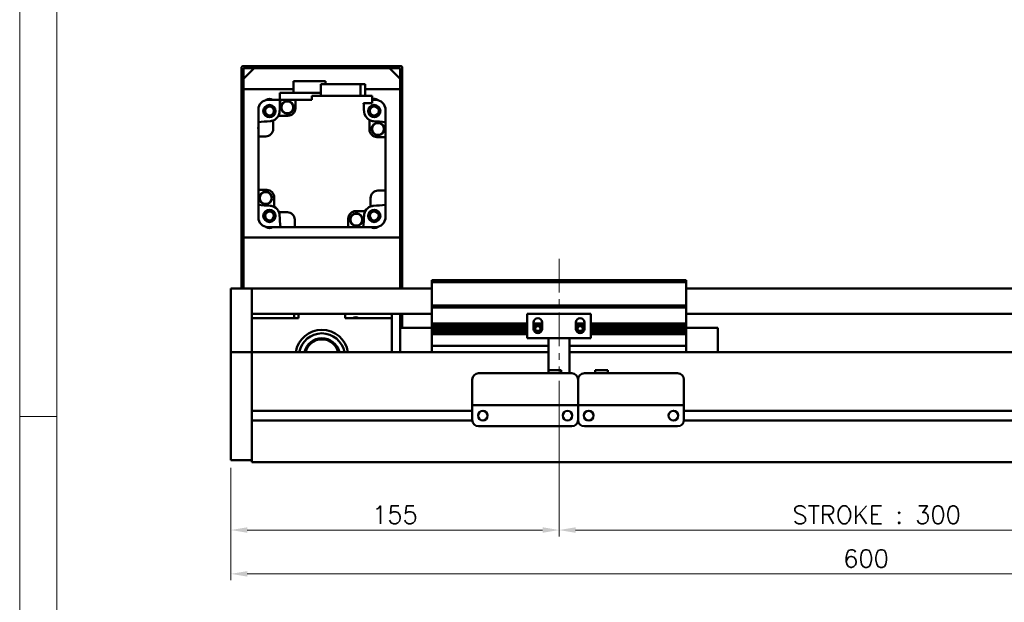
# Model space of a CAD drawing. Header units: millimetres. Extents: x 46891 to 50021, y 6223 to 9571.
# Tile 2 of 5: x 48547 to 49012, y 8962 to 9237. Entities that reach past the tile are written whole.
import ezdxf

# ---------------------------------------------------------------- set-up
doc = ezdxf.new("R2010")
doc.units = ezdxf.units.MM
doc.header["$LTSCALE"] = 0.5
doc.linetypes.add('CENTER', pattern=[50.8, 31.75, -6.35, 6.35, -6.35])
doc.layers.get('0').update_dxf_attribs({"lineweight": 20})
doc.layers.add('1', color=1, linetype='CENTER', lineweight=13)
doc.layers.add('외형선(ISO)', color=7, linetype='Continuous', lineweight=50)
doc.styles.add('DSR TEXT', font='romans.shx', dxfattribs={"bigfont": 'whgtxt.shx'})
doc.styles.get("Standard").update_dxf_attribs({"font": 'romans.shx', "bigfont": 'whgtxt.shx'})
doc.dimstyles.new('DSR', dxfattribs={"dimscale": 2, "dimtxt": 3, "dimasz": 3, "dimexe": 0.5, "dimexo": 0.5, "dimgap": 0.5, "dimtad": 1, "dimdsep": 46, "dimtxsty": 'Standard', "dimcen": 2.5, "dimclrd": 4, "dimclre": 4, "dimclrt": 2, "dimadec": 0, "dimazin": 2, "dimtfac": 1, "dimtmove": 0, "dimatfit": 3, "dimfxl": 0, "dimlwd": -1, "dimlwe": -1, "dimarcsym": 0})

# ---------------------------------------------------------------- blocks, each defined once
blk = doc.blocks.new('A$C1C1952E1')
at = {"color": 1}
blk.add_lwpolyline([(0, 0), (420, 0), (420, 297), (0, 297)], close=True, dxfattribs=at)
at = {"color": 3}
blk.add_lwpolyline([(5, 5), (415, 5), (415, 292), (5, 292)], close=True, dxfattribs=at)
blk = doc.blocks.new('*D104')
at = {"color": 1, "linetype": 'ByBlock'}
for p, q in [((48801.37, 9066.98), (48801.37, 8993.6)), ((48646.37, 9025.98), (48646.37, 8993.6)), ((48654.17, 8996.6), (48793.57, 8996.6))]:
    blk.add_line(p, q, dxfattribs=at)
at = {"color": 1}
for points in [[(48654.17, 8997.9), (48654.17, 8995.3), (48646.37, 8996.6)], [(48793.57, 8997.9), (48793.57, 8995.3), (48801.37, 8996.6)]]:
    blk.add_solid(points, dxfattribs=at)
at = {"layer": 'Defpoints', "color": 0}
for p in [(48801.37, 9070.58), (48646.37, 9029.58), (48801.37, 8996.6)]:
    blk.add_point(p, dxfattribs=at)
at = {"color": 3, "insert": (48723.87, 9003.8), "char_height": 8.4, "attachment_point": 5, "style": 'DSR TEXT'}
blk.add_mtext('155', dxfattribs=at)
blk = doc.blocks.new('*D105')
at = {"color": 1, "linetype": 'ByBlock'}
for p, q in [((48801.37, 9066.98), (48801.37, 8993.6)), ((49101.37, 9066.98), (49101.37, 8993.6)), ((48809.17, 8996.6), (49093.57, 8996.6))]:
    blk.add_line(p, q, dxfattribs=at)
at = {"color": 1}
for points in [[(48809.17, 8997.9), (48809.17, 8995.3), (48801.37, 8996.6)], [(49093.57, 8997.9), (49093.57, 8995.3), (49101.37, 8996.6)]]:
    blk.add_solid(points, dxfattribs=at)
at = {"layer": 'Defpoints', "color": 0}
for p in [(48801.37, 9070.58), (49101.37, 9070.58), (49101.37, 8996.6)]:
    blk.add_point(p, dxfattribs=at)
at = {"color": 3, "insert": (48951.37, 9003.8), "char_height": 8.4, "attachment_point": 5, "style": 'DSR TEXT'}
blk.add_mtext('STROKE : 300', dxfattribs=at)
blk = doc.blocks.new('*D107')
at = {"color": 1, "linetype": 'ByBlock'}
for p, q in [((48646.37, 9025.98), (48646.37, 8972.92)), ((49246.37, 9025.98), (49246.37, 8972.92)), ((49238.57, 8975.92), (48654.17, 8975.92))]:
    blk.add_line(p, q, dxfattribs=at)
at = {"color": 1}
for points in [[(48654.17, 8977.22), (48654.17, 8974.62), (48646.37, 8975.92)], [(49238.57, 8977.22), (49238.57, 8974.62), (49246.37, 8975.92)]]:
    blk.add_solid(points, dxfattribs=at)
at = {"layer": 'Defpoints', "color": 0}
for p in [(48646.37, 9029.58), (49246.37, 9029.58), (48646.37, 8975.92)]:
    blk.add_point(p, dxfattribs=at)
at = {"color": 3, "insert": (48946.37, 8983.12), "char_height": 8.4, "attachment_point": 5, "style": 'DSR TEXT'}
blk.add_mtext('600', dxfattribs=at)

msp = doc.modelspace()

# ---------------------------------------------------------------- linework, layer by layer
at = {"color": 1}
msp.add_line((48564.22132, 9050.23052), (48546.67132, 9050.23052), dxfattribs=at)
at = {"layer": '1'}
msp.add_line((48801.36864, 9124.58066), (48801.36864, 9070.58066), dxfattribs=at)
at = {"layer": '외형선(ISO)'}
for p, q in [((48651.36864, 9214.58066), (48651.36864, 9110.58066)), ((48660.36864, 9215.58066), (48652.36864, 9215.58066)), ((48652.36864, 9209.58066), (48657.36864, 9214.58066)), ((48652.36864, 9110.58066), (48652.36864, 9214.08066)), ((48652.86864, 9214.58066), (48660.36864, 9214.58066)), ((48721.36864, 9214.58066), (48657.36864, 9214.58066)), ((48660.36864, 9214.58066), (48660.36864, 9215.58066)), ((48660.36864, 9215.58066), (48664.36864, 9215.58066)), ((48664.36864, 9215.58066), (48664.36864, 9214.58066)), ((48714.36864, 9215.58066), (48664.36864, 9215.58066)), ((48664.36864, 9214.58066), (48714.36864, 9214.58066)), ((48714.36864, 9214.58066), (48714.36864, 9215.58066)), ((48714.36864, 9215.58066), (48718.36864, 9215.58066)), ((48718.36864, 9215.58066), (48718.36864, 9214.58066)), ((48726.36864, 9215.58066), (48718.36864, 9215.58066)), ((48718.36864, 9214.58066), (48725.86864, 9214.58066)), ((48721.36864, 9214.58066), (48726.36864, 9209.58066)), ((48726.36864, 9214.08066), (48726.36864, 9110.58066)), ((48727.36864, 9110.58066), (48727.36864, 9214.58066)), ((48652.36864, 9209.58066), (48652.36864, 9204.58066)), ((48691.01864, 9208.38066), (48675.91864, 9208.38066)), ((48675.91864, 9208.38066), (48675.91864, 9202.98066)), ((48707.65664, 9207.08066), (48688.89056, 9207.08066)), ((48688.89056, 9207.08066), (48688.89056, 9201.58066)), ((48691.01864, 9208.38066), (48691.01864, 9207.08066)), ((48709.84672, 9207.08066), (48707.65664, 9207.08066)), ((48707.65664, 9207.08066), (48707.65664, 9201.58066)), ((48709.84672, 9201.58066), (48709.84672, 9207.08066)), ((48726.36864, 9204.58066), (48726.36864, 9209.58066)), ((48652.36864, 9204.58066), (48675.91864, 9204.58066)), ((48688.89056, 9202.98066), (48669.56864, 9202.98066)), ((48669.56864, 9202.98066), (48669.56864, 9196.36934)), ((48709.84672, 9204.58066), (48726.36864, 9204.58066)), ((48663.67331, 9199.58066), (48662.91113, 9199.58066)), ((48663.86864, 9199.58066), (48663.67331, 9199.58066)), ((48663.86864, 9199.58066), (48669.56864, 9199.58066)), ((48676.86864, 9199.58066), (48669.80927, 9199.58066)), ((48684.66864, 9199.58066), (48676.86864, 9199.58066)), ((48676.86864, 9199.58066), (48676.86864, 9195.58066)), ((48713.06864, 9201.58066), (48684.66864, 9201.58066)), ((48684.66864, 9201.58066), (48684.66864, 9199.58066)), ((48709.04381, 9198.08066), (48713.06864, 9198.08066)), ((48713.06864, 9198.08066), (48713.06864, 9201.58066)), ((48713.06864, 9199.58066), (48714.86864, 9199.58066)), ((48715.06397, 9199.58066), (48714.86864, 9199.58066)), ((48715.82615, 9199.58066), (48715.06397, 9199.58066)), ((48659.36864, 9196.03818), (48659.36864, 9195.27599)), ((48659.36864, 9195.27599), (48659.36864, 9195.08066)), ((48659.36864, 9189.14003), (48659.36864, 9195.08066)), ((48719.36864, 9195.27599), (48719.36864, 9196.03818)), ((48719.36864, 9195.08066), (48719.36864, 9195.27599)), ((48719.36864, 9195.08066), (48719.36864, 9189.14003)), ((48659.36864, 9189.14003), (48659.36864, 9182.38066)), ((48666.36864, 9189.85929), (48666.36864, 9185.88066)), ((48673.36864, 9192.08066), (48668.86056, 9192.08066)), ((48711.86864, 9185.58066), (48711.86864, 9190.08874)), ((48719.36864, 9189.14003), (48719.36864, 9182.08066)), ((48659.36864, 9182.38066), (48659.36864, 9157.08066)), ((48662.86864, 9182.38066), (48659.36864, 9182.38066)), ((48719.36864, 9182.08066), (48715.36864, 9182.08066)), ((48719.36864, 9156.78066), (48719.36864, 9182.08066)), ((48659.36864, 9150.0213), (48659.36864, 9157.08066)), ((48659.36864, 9157.08066), (48663.36864, 9157.08066)), ((48715.86864, 9156.78066), (48719.36864, 9156.78066)), ((48719.36864, 9156.78066), (48719.36864, 9150.0213)), ((48666.86864, 9153.58066), (48666.86864, 9149.07259)), ((48712.36864, 9149.30204), (48712.36864, 9153.28066)), ((48659.36864, 9150.0213), (48659.36864, 9144.08066)), ((48669.09002, 9146.58066), (48673.06864, 9146.58066)), ((48705.36864, 9147.08066), (48709.87672, 9147.08066)), ((48719.36864, 9150.0213), (48719.36864, 9144.08066)), ((48659.36864, 9144.08066), (48659.36864, 9143.88533)), ((48659.36864, 9143.88533), (48659.36864, 9143.12315)), ((48676.56864, 9143.08066), (48676.56864, 9139.58066)), ((48701.86864, 9139.58066), (48701.86864, 9143.58066)), ((48719.36864, 9143.88533), (48719.36864, 9144.08066)), ((48719.36864, 9143.12315), (48719.36864, 9143.88533)), ((48662.91113, 9139.58066), (48663.67331, 9139.58066)), ((48663.67331, 9139.58066), (48663.86864, 9139.58066)), ((48663.86864, 9139.58066), (48669.80927, 9139.58066)), ((48669.80927, 9139.58066), (48676.56864, 9139.58066)), ((48676.56864, 9139.58066), (48701.86864, 9139.58066)), ((48701.86864, 9139.58066), (48708.92801, 9139.58066)), ((48714.86864, 9139.58066), (48708.92801, 9139.58066)), ((48714.86864, 9139.58066), (48715.06397, 9139.58066)), ((48715.06397, 9139.58066), (48715.82615, 9139.58066)), ((48726.36864, 9134.58066), (48652.36864, 9134.58066)), ((48652.36864, 9134.58066), (48652.36864, 9110.58066)), ((48726.36864, 9110.58066), (48726.36864, 9134.58066)), ((48741.36864, 9113.58066), (48741.36864, 9114.58066)), ((48861.36864, 9114.58066), (48741.36864, 9114.58066)), ((48861.36864, 9114.58066), (48861.36864, 9113.58066)), ((48646.36864, 9110.58066), (48646.36864, 9108.58066)), ((48656.36864, 9110.58066), (48646.36864, 9110.58066)), ((48656.36864, 9108.58066), (48656.36864, 9110.58066)), ((48656.36864, 9110.58066), (48741.36864, 9110.58066)), ((48656.36864, 9110.58066), (48656.36864, 9108.58066)), ((48741.36864, 9102.58066), (48741.36864, 9113.58066)), ((48741.36864, 9113.58066), (48861.36864, 9113.58066)), ((48861.36864, 9113.58066), (48861.36864, 9102.58066)), ((48861.36864, 9110.58066), (49236.36864, 9110.58066)), ((48646.36864, 9107.79614), (48646.36864, 9108.58066)), ((48646.36864, 9107.29744), (48646.36864, 9107.79614)), ((48646.36864, 9107.29744), (48646.36864, 9106.22895)), ((48646.36864, 9106.22895), (48646.36864, 9103.24315)), ((48656.36864, 9108.58066), (48656.36864, 9107.79614)), ((48656.36864, 9107.79614), (48656.36864, 9108.58066)), ((48656.36864, 9107.79614), (48656.36864, 9107.29744)), ((48656.36864, 9107.29744), (48656.36864, 9107.79614)), ((48656.36864, 9106.22895), (48656.36864, 9107.29744)), ((48656.36864, 9107.29744), (48656.36864, 9106.22895)), ((48656.36864, 9103.24315), (48656.36864, 9106.22895)), ((48656.36864, 9106.22895), (48656.36864, 9103.24315)), ((48646.36864, 9094.67885), (48646.36864, 9103.24315)), ((48656.36864, 9103.24315), (48656.36864, 9094.67885)), ((48656.36864, 9099.08066), (48656.36864, 9103.24315)), ((48741.36864, 9101.58066), (48741.36864, 9102.58066)), ((48741.36864, 9102.58066), (48861.36864, 9102.58066)), ((48741.36864, 9100.58066), (48741.36864, 9101.58066)), ((48741.36864, 9101.58066), (48861.36864, 9101.58066)), ((48741.36864, 9094.08066), (48741.36864, 9100.58066)), ((48861.36864, 9102.58066), (48861.36864, 9101.58066)), ((48861.36864, 9101.58066), (48861.36864, 9100.58066)), ((48861.36864, 9100.58066), (48861.36864, 9094.08066)), ((48656.36864, 9098.58066), (48741.36864, 9098.58066)), ((48678.36864, 9096.58066), (48656.36864, 9096.58066)), ((48676.36864, 9098.58066), (48676.36864, 9096.58066)), ((48678.36864, 9098.58066), (48678.36864, 9096.58066)), ((48700.36864, 9096.58066), (48700.36864, 9098.58066)), ((48722.36864, 9096.58066), (48700.36864, 9096.58066)), ((48722.36864, 9098.58066), (48722.36864, 9096.58066)), ((48722.36864, 9080.58066), (48722.36864, 9096.58066)), ((48726.36864, 9092.08066), (48726.36864, 9098.58066)), ((48726.36864, 9098.58066), (48726.36864, 9092.08066)), ((48727.36864, 9092.08066), (48727.36864, 9098.58066)), ((48816.36864, 9098.58066), (48786.36864, 9098.58066)), ((48786.36864, 9087.18066), (48786.36864, 9098.58066)), ((48816.36864, 9098.58066), (48816.36864, 9087.18066)), ((48861.36864, 9098.58066), (49236.36864, 9098.58066)), ((48646.36864, 9092.58356), (48646.36864, 9094.67885)), ((48646.36864, 9081.16161), (48646.36864, 9092.58356)), ((48656.36864, 9094.67885), (48656.36864, 9092.58356)), ((48656.36864, 9092.58356), (48656.36864, 9081.16161)), ((48726.36864, 9092.08066), (48726.36864, 9080.58066)), ((48741.36864, 9092.08066), (48726.36864, 9092.08066)), ((48741.36864, 9093.58066), (48741.36864, 9094.08066)), ((48741.36864, 9094.08066), (48786.36864, 9094.08066)), ((48741.36864, 9093.08066), (48741.36864, 9093.58066)), ((48741.36864, 9093.58066), (48786.36864, 9093.58066)), ((48741.36864, 9092.08066), (48741.36864, 9093.08066)), ((48741.36864, 9093.08066), (48786.36864, 9093.08066)), ((48741.36864, 9091.58066), (48741.36864, 9092.08066)), ((48741.36864, 9092.08066), (48786.36864, 9092.08066)), ((48741.36864, 9091.08066), (48741.36864, 9091.58066)), ((48741.36864, 9091.58066), (48786.36864, 9091.58066)), ((48741.36864, 9090.08066), (48741.36864, 9091.08066)), ((48741.36864, 9091.08066), (48786.36864, 9091.08066)), ((48789.36864, 9091.58066), (48789.36864, 9094.58066)), ((48789.36864, 9094.08066), (48793.36864, 9094.08066)), ((48789.36864, 9093.58066), (48793.36864, 9093.58066)), ((48789.36864, 9093.08066), (48793.36864, 9093.08066)), ((48789.36864, 9092.08066), (48790.2454, 9092.08066)), ((48789.36864, 9091.58066), (48790.13914, 9091.58066)), ((48789.43215, 9091.08066), (48790.2454, 9091.08066)), ((48792.49188, 9092.08066), (48793.36864, 9092.08066)), ((48792.49188, 9091.08066), (48793.30513, 9091.08066)), ((48792.59814, 9091.58066), (48793.36864, 9091.58066)), ((48793.36864, 9094.58066), (48793.36864, 9091.58066)), ((48809.36864, 9091.58066), (48809.36864, 9094.58066)), ((48809.36864, 9094.08066), (48813.36864, 9094.08066)), ((48809.36864, 9093.58066), (48813.36864, 9093.58066)), ((48809.36864, 9093.08066), (48813.36864, 9093.08066)), ((48809.36864, 9092.08066), (48810.2454, 9092.08066)), ((48809.36864, 9091.58066), (48810.13914, 9091.58066)), ((48809.43215, 9091.08066), (48810.2454, 9091.08066)), ((48812.49188, 9092.08066), (48813.36864, 9092.08066)), ((48812.49188, 9091.08066), (48813.30513, 9091.08066)), ((48812.59814, 9091.58066), (48813.36864, 9091.58066)), ((48813.36864, 9094.58066), (48813.36864, 9091.58066)), ((48816.36864, 9094.08066), (48861.36864, 9094.08066)), ((48816.36864, 9093.58066), (48861.36864, 9093.58066)), ((48816.36864, 9093.08066), (48861.36864, 9093.08066)), ((48816.36864, 9092.08066), (48861.36864, 9092.08066)), ((48816.36864, 9091.58066), (48861.36864, 9091.58066)), ((48816.36864, 9091.08066), (48861.36864, 9091.08066)), ((48861.36864, 9094.08066), (48861.36864, 9093.58066)), ((48861.36864, 9093.58066), (48861.36864, 9093.08066)), ((48861.36864, 9093.08066), (48861.36864, 9092.08066)), ((48861.36864, 9092.08066), (48876.36864, 9092.08066)), ((48861.36864, 9092.08066), (48861.36864, 9091.58066)), ((48861.36864, 9091.58066), (48861.36864, 9091.08066)), ((48861.36864, 9091.08066), (48861.36864, 9090.08066)), ((48876.36864, 9080.58066), (48876.36864, 9092.08066)), ((48741.36864, 9089.58066), (48741.36864, 9090.08066)), ((48741.36864, 9090.08066), (48786.36864, 9090.08066)), ((48741.36864, 9089.08066), (48741.36864, 9089.58066)), ((48741.36864, 9089.58066), (48786.36864, 9089.58066)), ((48741.36864, 9084.58066), (48741.36864, 9089.08066)), ((48741.36864, 9089.08066), (48786.36864, 9089.08066)), ((48796.36864, 9087.18066), (48786.36864, 9087.18066)), ((48790.04576, 9090.08066), (48792.69152, 9090.08066)), ((48796.36864, 9087.68066), (48796.36864, 9087.18066)), ((48806.36864, 9087.18066), (48796.36864, 9087.18066)), ((48796.36864, 9085.08066), (48796.36864, 9087.18066)), ((48806.36864, 9087.18066), (48806.36864, 9087.68066)), ((48816.36864, 9087.18066), (48806.36864, 9087.18066)), ((48806.36864, 9087.18066), (48806.36864, 9085.08066)), ((48810.04576, 9090.08066), (48812.69152, 9090.08066)), ((48816.36864, 9090.08066), (48861.36864, 9090.08066)), ((48816.36864, 9089.58066), (48861.36864, 9089.58066)), ((48816.36864, 9089.08066), (48861.36864, 9089.08066)), ((48861.36864, 9090.08066), (48861.36864, 9089.58066)), ((48861.36864, 9089.58066), (48861.36864, 9089.08066)), ((48861.36864, 9089.08066), (48861.36864, 9084.58066)), ((48646.36864, 9080.58066), (48646.36864, 9081.16161)), ((48656.36864, 9081.16161), (48656.36864, 9080.58066)), ((48741.36864, 9084.58066), (48741.36864, 9083.58066)), ((48741.36864, 9080.58066), (48741.36864, 9083.58066)), ((48741.36864, 9083.58066), (48796.36864, 9083.58066)), ((48796.36864, 9085.08066), (48796.36864, 9072.08082)), ((48806.36864, 9070.58082), (48806.36864, 9085.08066)), ((48806.36864, 9083.58066), (48861.36864, 9083.58066)), ((48861.36864, 9083.58066), (48861.36864, 9084.58066)), ((48861.36864, 9083.58066), (48861.36864, 9080.58066)), ((48646.36864, 9080.58066), (48646.36864, 9077.58066)), ((48656.36864, 9080.58066), (48646.36864, 9080.58066)), ((48646.36864, 9034.82331), (48646.36864, 9077.58066)), ((48656.36864, 9080.58066), (48656.36864, 9077.58066)), ((48796.36864, 9080.58066), (48656.36864, 9080.58066)), ((48656.36864, 9077.58066), (48656.36864, 9080.58066)), ((48656.36864, 9053.03066), (48656.36864, 9077.58066)), ((48656.36864, 9077.58066), (48656.36864, 9034.82331)), ((49236.36864, 9080.58066), (48806.36864, 9080.58066)), ((48796.36864, 9072.08082), (48796.36864, 9070.58082)), ((48796.36864, 9072.08082), (48802.36864, 9072.08082)), ((48802.36864, 9072.08082), (48802.36864, 9070.58082)), ((48824.36864, 9072.08082), (48818.36864, 9072.08082)), ((48818.36864, 9070.58082), (48818.36864, 9072.08082)), ((48824.36864, 9070.58082), (48824.36864, 9072.08082)), ((48760.36864, 9057.58082), (48760.36864, 9067.58082)), ((48763.36864, 9070.58082), (48807.36864, 9070.58082)), ((48810.36864, 9067.58082), (48810.36864, 9057.58082)), ((48810.36864, 9057.58082), (48810.36864, 9067.58082)), ((48813.36864, 9070.58082), (48857.36864, 9070.58082)), ((48860.36864, 9067.58082), (48860.36864, 9057.58082)), ((48760.36864, 9057.58082), (48760.36864, 9055.58082)), ((48760.36864, 9055.58079), (48760.36864, 9055.58082)), ((48760.36864, 9055.58082), (48810.36864, 9055.58082)), ((48760.36864, 9055.08079), (48760.36864, 9055.58079)), ((48760.36864, 9055.58079), (48763.13914, 9055.58079)), ((48760.36864, 9048.58079), (48760.36864, 9055.08079)), ((48765.59814, 9055.58079), (48767.86864, 9055.58079)), ((48772.86864, 9055.58079), (48797.86864, 9055.58079)), ((48802.86864, 9055.58079), (48805.13914, 9055.58079)), ((48807.59814, 9055.58079), (48810.36864, 9055.58079)), ((48810.36864, 9055.58082), (48810.36864, 9057.58082)), ((48810.36864, 9057.58082), (48810.36864, 9055.58082)), ((48810.36864, 9055.58082), (48810.36864, 9055.58079)), ((48810.36864, 9055.58079), (48810.36864, 9055.58082)), ((48810.36864, 9055.58082), (48860.36864, 9055.58082)), ((48810.36864, 9055.58079), (48810.36864, 9055.08079)), ((48810.36864, 9055.08079), (48810.36864, 9055.58079)), ((48810.36864, 9055.58079), (48813.13914, 9055.58079)), ((48810.36864, 9055.08079), (48810.36864, 9048.58079)), ((48810.36864, 9048.58079), (48810.36864, 9055.08079)), ((48815.59814, 9055.58079), (48817.86864, 9055.58079)), ((48822.86864, 9055.58079), (48847.86864, 9055.58079)), ((48852.86864, 9055.58079), (48855.13914, 9055.58079)), ((48857.59814, 9055.58079), (48860.36864, 9055.58079)), ((48860.36864, 9055.58082), (48860.36864, 9057.58082)), ((48860.36864, 9055.58082), (48860.36864, 9055.58079)), ((48860.36864, 9055.58079), (48860.36864, 9055.08079)), ((48860.36864, 9055.08079), (48860.36864, 9048.58079)), ((48760.36864, 9052.83066), (48656.36864, 9052.83066)), ((48765.39198, 9052.83066), (48765.3453, 9052.83066)), ((48805.39198, 9052.83066), (48805.3453, 9052.83066)), ((48815.39198, 9052.83066), (48815.3453, 9052.83066)), ((48855.39198, 9052.83066), (48855.3453, 9052.83066)), ((49064.36864, 9052.83066), (48860.36864, 9052.83066)), ((48760.37909, 9048.33066), (48656.36864, 9048.33066)), ((48656.36864, 9034.82331), (48656.36864, 9048.13066)), ((48763.36864, 9045.58079), (48807.36864, 9045.58079)), ((48810.37909, 9048.33066), (48810.35819, 9048.33066)), ((48813.36864, 9045.58079), (48857.36864, 9045.58079)), ((49064.37909, 9048.33066), (48860.35819, 9048.33066)), ((48646.36864, 9034.82331), (48646.36864, 9032.70198)), ((48656.36864, 9034.82331), (48656.36864, 9032.70198)), ((48656.36864, 9032.70198), (48656.36864, 9034.82331)), ((48646.36864, 9029.58066), (48646.36864, 9032.70198)), ((48656.36864, 9028.58066), (48656.36864, 9032.70198)), ((48656.36864, 9032.70198), (48656.36864, 9029.58066)), ((48656.36864, 9029.58066), (48646.36864, 9029.58066)), ((48656.36864, 9028.58066), (49236.36864, 9028.58066))]:
    msp.add_line(p, q, dxfattribs=at)
for centre, radius in [((48673.07268, 9196.06937), 3), ((48673.07268, 9196.06937), 2.95), ((48673.07268, 9196.06937), 2.8), ((48664.6199, 9194.3294), 2.9), ((48664.6199, 9194.3294), 2.7), ((48664.6199, 9194.3294), 2.5), ((48664.6199, 9194.3294), 2.1), ((48714.11738, 9194.3294), 2.9), ((48714.11738, 9194.3294), 2.7), ((48714.11738, 9194.3294), 2.5), ((48714.11738, 9194.3294), 2.1), ((48715.85735, 9185.87663), 3), ((48715.85735, 9185.87663), 2.95), ((48715.85735, 9185.87663), 2.8), ((48662.87993, 9153.2847), 3), ((48662.87993, 9153.2847), 2.95), ((48662.87993, 9153.2847), 2.8), ((48664.6199, 9144.83193), 2.9), ((48664.6199, 9144.83193), 2.7), ((48664.6199, 9144.83193), 2.5), ((48664.6199, 9144.83193), 2.1), ((48714.11738, 9144.83193), 2.9), ((48714.11738, 9144.83193), 2.7), ((48714.11738, 9144.83193), 2.5), ((48714.11738, 9144.83193), 2.1), ((48705.6646, 9143.09196), 3), ((48705.6646, 9143.09196), 2.95), ((48705.6646, 9143.09196), 2.8), ((48765.36864, 9050.58079), 2.25), ((48805.36864, 9050.58079), 2.25), ((48815.36864, 9050.58079), 2.25), ((48855.36864, 9050.58079), 2.25)]:
    msp.add_circle(centre, radius, dxfattribs=at)
for centre, radius, start, end in [((48652.36864, 9214.58066), 1, 90, 180), ((48652.86864, 9214.08066), 0.5, 90, 180), ((48725.86864, 9214.08066), 0.5, 0, 90), ((48726.36864, 9214.58066), 1, 0, 90), ((48663.86864, 9195.08066), 4.5, 90, 180), ((48689.36864, 9169.58066), 40, 131.4096221, 131.7132003), ((48664.6199, 9197.3294), 2.75, 54.9489798, 125.0510202), ((48689.36864, 9169.58066), 39.5, 130.5804187, 130.5903874), ((49048.62321, 9169.58066), 380, 175.471937, 176.3124282), ((48330.11407, 9169.58066), 380, 3.6875718, 4.3012223), ((48714.11738, 9197.3294), 2.75, 54.9489798, 112.4178897), ((48714.86864, 9195.08066), 4.5, 0, 90), ((48689.36864, 9169.58066), 39.5, 49.4096126, 49.4195813), ((48689.36864, 9169.58066), 40, 48.2867997, 48.5903779), ((48689.36864, 9169.58066), 40, 138.2867997, 138.5903779), ((48689.36864, 9169.58066), 39.5, 139.4096126, 139.4195813), ((48664.6199, 9194.3294), 4.8, 332.0638743, 356.3124282), ((48673.36864, 9195.58066), 3.5, 270, 0), ((48714.11738, 9194.3294), 4.8, 183.6875718, 242.0638743), ((48689.36864, 9169.58066), 40, 41.4096221, 41.7132003), ((48689.36864, 9169.58066), 39.5, 40.5804187, 40.5903874), ((48689.36864, 8810.32609), 380, 93.6875718, 94.528063), ((48664.6199, 9194.3294), 4.8, 273.6875718, 291.3657575), ((48664.6199, 9194.3294), 4.8, 291.3657575, 332.0638743), ((48714.11738, 9194.3294), 4.8, 242.0638743, 266.3124282), ((48689.36864, 8810.32609), 380, 85.471937, 86.3124282), ((48662.28372, 9186.24342), 2.95, 171.175882, 188.824118), ((48662.86864, 9185.88066), 3.5, 270, 0), ((48715.36864, 9185.58066), 3.5, 180, 270), ((48663.36864, 9153.58066), 3.5, 0, 90), ((48715.86864, 9153.28066), 3.5, 90, 180), ((48716.45356, 9152.91791), 2.95, 351.175882, 8.824118), ((48689.36864, 9528.83523), 380, 265.471937, 266.3124282), ((48664.6199, 9144.83193), 4.8, 62.0638743, 86.3124282), ((48664.6199, 9144.83193), 4.8, 21.3657575, 62.0638743), ((48664.6199, 9144.83193), 4.8, 3.6875718, 21.3657575), ((48673.06864, 9143.08066), 3.5, 0, 90), ((48705.36864, 9143.58066), 3.5, 90, 180), ((48714.11738, 9144.83193), 4.8, 152.0638743, 176.3124282), ((48714.11738, 9144.83193), 4.8, 111.3657575, 152.0638743), ((48714.11738, 9144.83193), 4.8, 93.6875718, 111.3657575), ((48689.36864, 9528.83523), 380, 273.6875718, 274.528063), ((48663.86864, 9144.08066), 4.5, 180, 270), ((48689.36864, 9169.58066), 39.5, 220.5804187, 220.5903874), ((48689.36864, 9169.58066), 40, 221.4096221, 221.7132003), ((49048.62321, 9169.58066), 380, 183.6875718, 184.528063), ((48330.11407, 9169.58066), 380, 355.471937, 356.3124282), ((48714.86864, 9144.08066), 4.5, 270, 0), ((48689.36864, 9169.58066), 40, 318.2867997, 318.5903779), ((48689.36864, 9169.58066), 39.5, 319.4096126, 319.4195813), ((48689.36864, 9169.58066), 40, 228.2867997, 228.5903779), ((48664.6199, 9141.83193), 2.75, 234.9489798, 305.0510202), ((48689.36864, 9169.58066), 39.5, 229.4096126, 229.4195813), ((48672.70589, 9142.49575), 2.95, 261.175882, 278.824118), ((48714.11738, 9141.83206), 2.75, 234.9539356, 305.0460644), ((48689.36864, 9169.58066), 39.5, 310.5804187, 310.5903874), ((48689.36864, 9169.58066), 40, 311.4096221, 311.7132003), ((48705.36864, 9094.58066), 2.4585, 54.4397249, 125.5602751), ((48791.36864, 9094.58066), 2, 0, 180), ((48811.36864, 9094.58066), 2, 0, 180), ((48689.36864, 9078.58066), 12.5, 9.2068963, 170.7931037), ((48791.36864, 9091.58066), 2, 180, 0), ((48791.36864, 9091.58066), 1.2295, 156.0042187, 180), ((48791.36864, 9091.58066), 1.2295, 180, 203.9957813), ((48791.36864, 9091.58066), 1.2295, 23.9957813, 156.0042187), ((48791.36864, 9091.58066), 1.2295, 203.9957813, 336.0042187), ((48791.36864, 9091.58066), 1.2295, 0, 23.9957813), ((48791.36864, 9091.58066), 1.2295, 336.0042187, 0), ((48811.36864, 9091.58066), 2, 180, 0), ((48811.36864, 9091.58066), 1.2295, 156.0042187, 180), ((48811.36864, 9091.58066), 1.2295, 180, 203.9957813), ((48811.36864, 9091.58066), 1.2295, 23.9957813, 156.0042187), ((48811.36864, 9091.58066), 1.2295, 203.9957813, 336.0042187), ((48811.36864, 9091.58066), 1.2295, 0, 23.9957813), ((48811.36864, 9091.58066), 1.2295, 336.0042187, 0), ((48689.36864, 9078.58066), 10.85, 10.6221774, 169.3778226), ((48689.36864, 9078.58066), 8.5, 13.6089608, 166.3910392), ((48689.36864, 9078.58066), 8, 14.4775124, 165.5224876), ((48763.36864, 9067.58082), 3, 90, 180), ((48807.36864, 9067.58082), 3, 0, 90), ((48813.36864, 9067.58082), 3, 90, 180), ((48857.36864, 9067.58082), 3, 0, 90), ((48763.36864, 9048.58079), 3, 180, 270), ((48807.36864, 9048.58079), 3, 270, 0), ((48813.36864, 9048.58079), 3, 180, 270), ((48857.36864, 9048.58079), 3, 270, 0)]:
    msp.add_arc(centre, radius, start, end, dxfattribs=at)
for centre, major_axis, start_param, end_param in [((48764.36864, 9055.58081), (-1.2295, 0), 3.141579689, 6.283172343), ((48770.36864, 9055.58081), (-2.5, 0), 3.143048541, 6.284641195), ((48800.36864, 9055.58081), (-2.5, 0), 3.143048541, 6.284641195), ((48806.36864, 9055.58081), (-1.2295, 0), 3.135341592, 6.276934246), ((48814.36864, 9055.58081), (-1.2295, 0), 3.140520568, 6.282113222), ((48820.36864, 9055.58081), (-2.5, 0), 3.142447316, 6.28403997), ((48850.36864, 9055.58081), (-2.5, 0), 3.14055216, 6.282144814), ((48856.36864, 9055.58081), (-1.2295, 0), 3.142447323, 6.284039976)]:
    msp.add_ellipse(centre, major_axis=major_axis, ratio=0.00001, start_param=start_param, end_param=end_param, dxfattribs=at)
for points in [[(48790.65333, 9090.58066), (48791.36864, 9090.58066), (48792.08395, 9090.58066)], [(48810.65333, 9090.58066), (48811.36864, 9090.58066), (48812.08395, 9090.58066)]]:
    msp.add_rational_spline(points, [1, 1.22950000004, 1], degree=2, dxfattribs=at)

# ---------------------------------------------------------------- block references
at = {"xscale": 3.51, "yscale": 3.51, "zscale": 3.51}
msp.add_blockref('A$C1C1952E1', (48546.67132, 8528.99552), dxfattribs=at)

# ---------------------------------------------------------------- dimensions: what is measured, and where the dimension line sits
for base, p1, p2, picture, middle in [((48801.36864, 8996.59725), (48646.36864, 9029.58066), (48801.36864, 9070.58066), '*D104', (48723.86864, 9003.79725)), ((48646.36864, 8975.92289), (49246.36864, 9029.58066), (48646.36864, 9029.58066), '*D107', (48946.36864, 8983.12289))]:
    dim = msp.add_linear_dim(base=base, p1=p1, p2=p2, dimstyle='DSR', override={"dimscale": 3, "dimtxt": 2.8, "dimasz": 2.600136, "dimexe": 1, "dimexo": 1.2, "dimgap": 1, "dimdec": 4, "dimtxsty": 'DSR TEXT', "dimclrd": 1, "dimclre": 1, "dimclrt": 3, "dimtdec": 4, "dimtix": 1})
    dim.commit()
    dim.dimension.update_dxf_attribs({"geometry": picture, "text_midpoint": middle})
dim = msp.add_linear_dim(base=(49101.36864, 8996.59725), p1=(48801.36864, 9070.58066), p2=(49101.36864, 9070.58066), text='STROKE : <>', dimstyle='DSR', override={"dimscale": 3, "dimtxt": 2.8, "dimasz": 2.600136, "dimexe": 1, "dimexo": 1.2, "dimgap": 1, "dimdec": 4, "dimtxsty": 'DSR TEXT', "dimclrd": 1, "dimclre": 1, "dimclrt": 3, "dimtdec": 4, "dimtix": 1})
dim.commit()
dim.dimension.update_dxf_attribs({"geometry": '*D105', "text_midpoint": (48951.36864, 9003.79725)})

doc.saveas('drawing.dxf')
